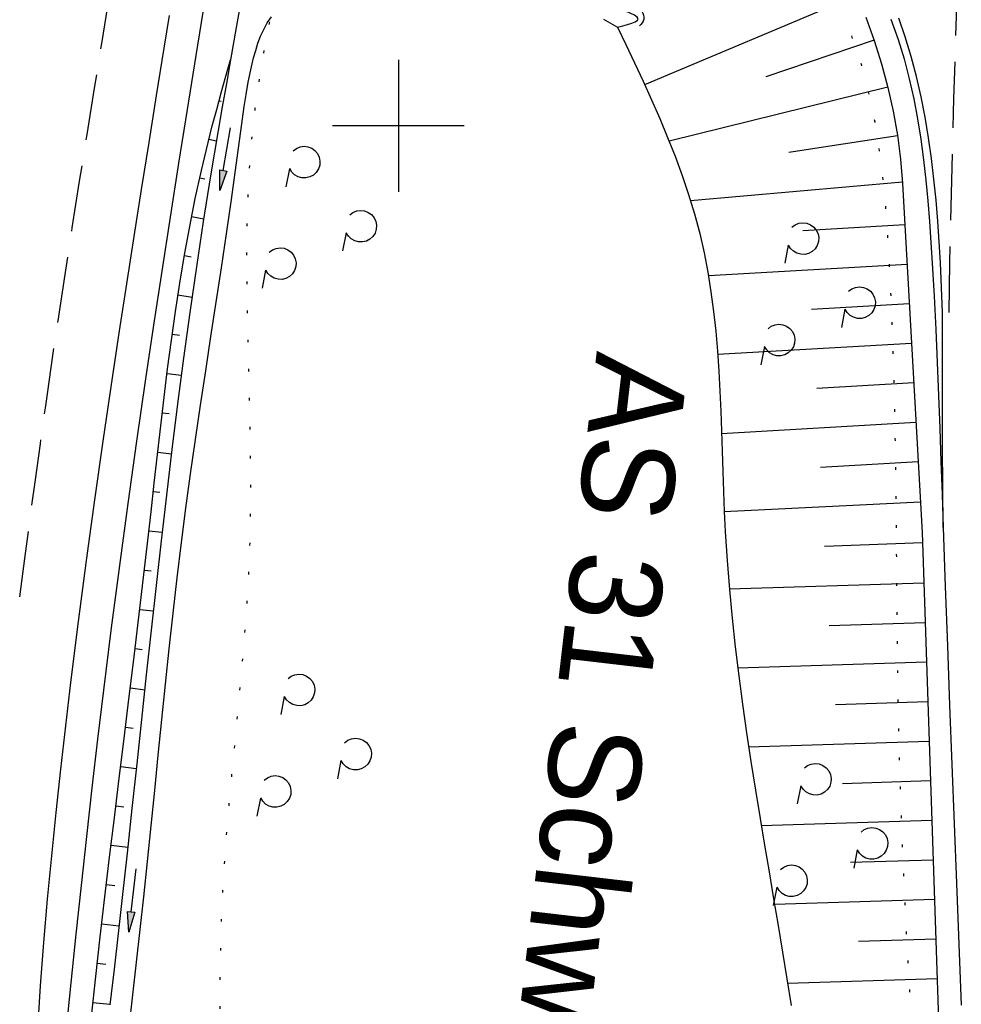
# Model space of a CAD drawing. Extents: x 510526 to 513920, y 467229 to 478797.
# Tile 141 of 256: x 510871 to 510943, y 472233 to 472308. Entities that reach past the tile are written whole.
import ezdxf

# ---------------------------------------------------------------- set-up
doc = ezdxf.new("R2010")
doc.units = 0
doc.header["$LTSCALE"] = 10
doc.header["$MEASUREMENT"] = 0
for name, pattern in [('AUSGEZOGEN', [0]), ('LT00', [0]), ('LT05', [0.7, 0.5, -0.2]), ('LT07', [0.22, 0.02, -0.2])]:
    doc.linetypes.add(name, pattern=pattern)
doc.layers.get('0').update_dxf_attribs({"linetype": 'LT00'})
for name, color, linetype in [('AS_TEXT', 152, 'Continuous'), ('GEHOELZ_SYMB', 252, 'Continuous'), ('PFEIL', 140, 'AUSGEZOGEN'), ('V94_AFBR_BAB', 250, 'LT00'), ('V94_BOESCH', 250, 'LT00'), ('V94_BOSCHUNG', 250, 'LT00'), ('V94_GEHOELZ', 250, 'LT07'), ('V94_GRABEN', 250, 'LT00'), ('V94_LD_MARK', 250, 'LT00'), ('V94_LG_MARK', 250, 'LT05'), ('V94_RASTER', 250, 'LT00'), ('V94_UK_DURCH', 182, 'LT00')]:
    doc.layers.add(name, color=color, linetype=linetype)
doc.styles.add('UNIR-O', font='unir_o.shx', dxfattribs={"height": 2.5})

# ---------------------------------------------------------------- blocks, each defined once
blk = doc.blocks.new('Pfreil3')
at = {"layer": 'PFEIL'}
blk.add_hatch(color=256, dxfattribs=at).paths.add_polyline_path([(-1.549, 0.273), (-1.549, -0.273), (0, 0)])
for p, q in [((-1.549, 0), (-4.831, 0)), ((-1.549, -0.273), (-1.549, 0.273)), ((-1.549, 0.273), (0, 0)), ((0, 0), (-1.549, -0.273))]:
    blk.add_line(p, q, dxfattribs=at)
blk = doc.blocks.new('SYMB1107')
at = {"color": 0, "linetype": 'ByBlock'}
for points in [[(-0.2, 0), (-0.196157, 0.039018), (-0.184776, 0.076537), (-0.166294, 0.111114), (-0.141421, 0.141421), (-0.111114, 0.166294), (-0.076537, 0.184776), (-0.039018, 0.196157), (0, 0.2)], [(0, 0.2), (0.039018, 0.196157), (0.076537, 0.184776), (0.111114, 0.166294), (0.141421, 0.141421), (0.166294, 0.111114), (0.184776, 0.076537), (0.196157, 0.039018), (0.2, 0)]]:
    blk.add_lwpolyline(points, dxfattribs=at)
blk = doc.blocks.new('GEHOELZ_SYMB')
at = {"layer": 'GEHOELZ_SYMB'}
blk.add_line((0, 0), (1.4, 0), dxfattribs=at)
blk.add_lwpolyline([(-1.388, 0.017), (-1.612, 0.221), (-1.778, 0.474), (-1.876, 0.761), (-1.898, 1.063), (-1.844, 1.361), (-1.718, 1.636), (-1.526, 1.87), (-1.282, 2.05), (-1, 2.162), (-0.7, 2.2), (-0.4, 2.162), (-0.118, 2.05), (0.126, 1.87), (0.318, 1.636), (0.444, 1.361), (0.498, 1.063), (0.476, 0.761), (0.378, 0.474), (0.212, 0.221), (-0.012, 0.017)], dxfattribs=at)

msp = doc.modelspace()

# ---------------------------------------------------------------- linework, layer by layer
at = {"layer": 'V94_AFBR_BAB'}
for points in [[(510874.805, 472231.333), (510875.184, 472235.03), (510875.571, 472238.729), (510875.966, 472242.427), (510876.372, 472246.126), (510876.789, 472249.824), (510877.22, 472253.52), (510877.665, 472257.215), (510878.258, 472261.941), (510878.875, 472266.664), (510879.516, 472271.383), (510880.178, 472276.098), (510880.86, 472280.811), (510881.467, 472284.9), (510882.086, 472288.988), (510882.717, 472293.074), (510883.358, 472297.159), (510884.007, 472301.242), (510884.664, 472305.325), (510885.07, 472307.822), (510885.48, 472310.319)], [(510937.348, 472308.085), (510937.89, 472306.553), (510938.343, 472305.071), (510938.736, 472303.571), (510939.076, 472302.055), (510939.366, 472300.525), (510939.613, 472298.983), (510939.822, 472297.431), (510939.997, 472295.871), (510940.145, 472294.306), (510940.271, 472292.737), (510940.379, 472291.167), (510940.475, 472289.597), (510940.615, 472287.079), (510940.74, 472284.567), (510940.852, 472282.061), (510940.955, 472279.558), (510941.049, 472277.058), (510941.139, 472274.559), (510941.225, 472272.062), (510941.31, 472269.563)], [(510941.31, 472269.563), (510941.467, 472265.076), (510941.628, 472260.585), (510941.794, 472256.09), (510941.963, 472251.593), (510942.136, 472247.096), (510942.312, 472242.598), (510942.495, 472237.979), (510942.68, 472233.36)]]:
    msp.add_lwpolyline(points, dxfattribs=at)
at = {"layer": 'V94_BOESCH'}
for points in [[(510935.444, 472308.228), (510936.073, 472306.474), (510936.631, 472304.701), (510937.113, 472302.912), (510937.517, 472301.108), (510937.839, 472299.292), (510938.076, 472297.465), (510938.225, 472295.63), (510939.709, 472269.186), (510942.02, 472200.564)], [(510916.614, 472307.481), (510917.239, 472306.171), (510917.899, 472304.777), (510918.551, 472303.376), (510919.191, 472301.967), (510919.812, 472300.55), (510920.41, 472299.124), (510920.978, 472297.689), (510921.511, 472296.245), (510922.003, 472294.79), (510922.449, 472293.324), (510922.844, 472291.846), (510923.177, 472290.382), (510923.461, 472288.907), (510923.698, 472287.423), (510923.895, 472285.931), (510924.056, 472284.43), (510924.187, 472282.924), (510924.291, 472281.412), (510924.374, 472279.895), (510924.442, 472278.375), (510924.498, 472276.853), (510924.548, 472275.329), (510924.597, 472273.804), (510924.649, 472272.28), (510924.71, 472270.758), (510924.784, 472269.239), (510924.922, 472267.044), (510925.096, 472264.855), (510925.302, 472262.673), (510925.539, 472260.496), (510925.802, 472258.322), (510926.089, 472256.152), (510926.397, 472253.985), (510926.723, 472251.819), (510927.064, 472249.654), (510927.418, 472247.488), (510927.756, 472245.465), (510928.1, 472243.441), (510928.444, 472241.417), (510928.787, 472239.392), (510929.124, 472237.367), (510929.453, 472235.342), (510929.769, 472233.317)], [(510876.721, 472232.482), (510877.051, 472235.508), (510877.393, 472238.533), (510877.746, 472241.556), (510878.104, 472244.554), (510878.468, 472247.551), (510878.836, 472250.549), (510879.205, 472253.548), (510879.574, 472256.548), (510879.941, 472259.55), (510880.302, 472262.554), (510880.657, 472265.56), (510881.002, 472268.569), (510881.245, 472270.74), (510881.486, 472272.912), (510881.729, 472275.084), (510881.977, 472277.255), (510882.234, 472279.424), (510882.504, 472281.591), (510882.79, 472283.755), (510883.097, 472285.914), (510883.427, 472288.069), (510883.786, 472290.217), (510884.176, 472292.359), (510884.601, 472294.494), (510885.065, 472296.62), (510885.571, 472298.737), (510885.894, 472299.994), (510886.23, 472301.248), (510886.576, 472302.499), (510886.928, 472303.75), (510887.284, 472304.999)]]:
    msp.add_lwpolyline(points, dxfattribs=at)
at = {"layer": 'V94_BOSCHUNG'}
for p, q in [((510934.776, 472309.89), (510918.671, 472303.114)), ((510936.068, 472306.488), (510927.852, 472303.724)), ((510887.224, 472304.789), (510887.246, 472304.783)), ((510937.111, 472302.922), (510920.522, 472298.846)), ((510886.409, 472301.9), (510886.565, 472301.858)), ((510937.848, 472299.229), (510929.591, 472297.982)), ((510885.636, 472298.995), (510886.204, 472298.853)), ((510884.94, 472296.068), (510885.325, 472295.982)), ((510938.219, 472295.722), (510922.15, 472294.323)), ((510884.323, 472293.123), (510885.239, 472292.938)), ((510938.401, 472292.495), (510930.653, 472292.044)), ((510883.777, 472290.163), (510884.283, 472290.071)), ((510938.569, 472289.499), (510923.509, 472288.623)), ((510883.29, 472287.192), (510884.357, 472287.02)), ((510938.737, 472286.504), (510931.333, 472286.073)), ((510882.853, 472284.214), (510883.398, 472284.136)), ((510938.905, 472283.509), (510924.207, 472282.654)), ((510882.458, 472281.233), (510883.545, 472281.093)), ((510939.073, 472280.514), (510931.729, 472280.086)), ((510882.094, 472278.252), (510882.628, 472278.187)), ((510939.241, 472277.518), (510924.504, 472276.661)), ((510881.75, 472275.268), (510882.792, 472275.148)), ((510939.409, 472274.523), (510932.005, 472274.092)), ((510881.416, 472272.284), (510881.925, 472272.228)), ((510939.581, 472271.462), (510924.711, 472270.729)), ((510881.085, 472269.302), (510882.086, 472269.193)), ((510939.735, 472268.4), (510932.303, 472268.1)), ((510880.745, 472266.325), (510881.246, 472266.267)), ((510939.839, 472265.336), (510925.095, 472264.871)), ((510880.396, 472263.349), (510881.415, 472263.224)), ((510939.94, 472262.338), (510932.663, 472262.108)), ((510880.04, 472260.37), (510880.565, 472260.306)), ((510940.041, 472259.339), (510925.731, 472258.888)), ((510879.678, 472257.392), (510880.768, 472257.259)), ((510940.141, 472256.341), (510933.133, 472256.12)), ((510879.312, 472254.414), (510879.88, 472254.345)), ((510940.242, 472253.343), (510926.557, 472252.911)), ((510878.945, 472251.437), (510880.129, 472251.292)), ((510940.343, 472250.344), (510933.682, 472250.134)), ((510878.579, 472248.459), (510879.193, 472248.384)), ((510940.444, 472247.346), (510927.509, 472246.938)), ((510878.216, 472245.481), (510879.483, 472245.327)), ((510940.545, 472244.348), (510934.279, 472244.15)), ((510877.858, 472242.502), (510878.506, 472242.424)), ((510940.646, 472241.349), (510928.521, 472240.967)), ((510877.507, 472239.519), (510878.817, 472239.368)), ((510940.747, 472238.351), (510934.885, 472238.166)), ((510877.166, 472236.535), (510877.821, 472236.463)), ((510940.848, 472235.353), (510929.508, 472234.995)), ((510876.836, 472233.549), (510878.134, 472233.415))]:
    msp.add_line(p, q, dxfattribs=at)
at = {"layer": 'V94_GEHOELZ', "linetype": 'LT07', "flags": 128}
msp.add_lwpolyline([(510927.973, 472179.473), (510929.173, 472179.445), (510930.372, 472179.496), (510931.565, 472179.627), (510932.746, 472179.837), (510933.911, 472180.124), (510935.055, 472180.488), (510936.172, 472180.927), (510937.257, 472181.439), (510938.306, 472182.022), (510939.315, 472182.672), (510939.747, 472185.987), (510940.098, 472189.311), (510940.367, 472192.642), (510940.554, 472195.979), (510940.66, 472199.32), (510940.683, 472202.662), (510940.624, 472206.004), (510940.484, 472209.344), (510940.261, 472212.679), (510940.018, 472216.011), (510939.777, 472219.342), (510939.541, 472222.673), (510939.311, 472226.004), (510939.09, 472229.333), (510938.881, 472232.661), (510938.684, 472235.987), (510938.504, 472239.312), (510938.341, 472242.635), (510938.198, 472245.955), (510938.077, 472249.272), (510937.98, 472252.587), (510937.922, 472255.233), (510937.877, 472257.878), (510937.842, 472260.522), (510937.815, 472263.168), (510937.792, 472265.814), (510937.769, 472268.463), (510937.744, 472271.115), (510937.713, 472273.77), (510937.673, 472276.431), (510937.62, 472279.097), (510937.552, 472281.77), (510937.465, 472284.45), (510937.355, 472287.138), (510937.22, 472289.835), (510937.132, 472291.338), (510937.031, 472292.841), (510936.91, 472294.342), (510936.767, 472295.838), (510936.594, 472297.326), (510936.388, 472298.805), (510936.145, 472300.271), (510935.857, 472301.722), (510935.522, 472303.154), (510935.134, 472304.566), (510934.688, 472305.955), (510934.18, 472307.319), (510933.639, 472308.581), (510933.042, 472309.82), (510932.394, 472311.038), (510931.701, 472312.237), (510930.966, 472313.418), (510930.194, 472314.585), (510929.39, 472315.738), (510928.559, 472316.88), (510927.706, 472318.014), (510926.834, 472319.141), (510925.95, 472320.263), (510925.058, 472321.382), (510924.178, 472322.477), (510923.294, 472323.567), (510922.402, 472324.647), (510921.502, 472325.713), (510920.59, 472326.761), (510919.667, 472327.785), (510918.728, 472328.782), (510917.774, 472329.747), (510916.802, 472330.675), (510915.809, 472331.562), (510914.796, 472332.404), (510913.923, 472333.075), (510913.028, 472333.712), (510912.106, 472334.316), (510911.15, 472334.889), (510910.155, 472335.433), (510909.115, 472335.949), (510908.026, 472336.439), (510906.88, 472336.904), (510905.674, 472337.345), (510904.875, 472337.613), (510904.058, 472337.865), (510903.23, 472338.095), (510902.4, 472338.296), (510901.575, 472338.462), (510900.765, 472338.586), (510899.976, 472338.662), (510899.219, 472338.682), (510898.499, 472338.641), (510897.827, 472338.531), (510897.209, 472338.346), (510896.655, 472338.08), (510896.172, 472337.725), (510895.792, 472337.314), (510895.474, 472336.829), (510895.211, 472336.278), (510894.997, 472335.67), (510894.823, 472335.014), (510894.684, 472334.316), (510894.573, 472333.586), (510894.483, 472332.832), (510894.407, 472332.061), (510894.339, 472331.282), (510894.271, 472330.504), (510894.086, 472328.651), (510893.868, 472326.843), (510893.622, 472325.076), (510893.351, 472323.349), (510893.06, 472321.656), (510892.752, 472319.995), (510892.431, 472318.362), (510892.101, 472316.755), (510891.765, 472315.169), (510891.428, 472313.601), (510891.093, 472312.048), (510890.763, 472310.507), (510890.444, 472308.975), (510890.137, 472307.447), (510889.848, 472305.921), (510889.58, 472304.392), (510889.337, 472302.859), (510889.123, 472301.318), (510888.941, 472299.764), (510888.779, 472298.003), (510888.657, 472296.225), (510888.573, 472294.43), (510888.52, 472292.621), (510888.495, 472290.799), (510888.494, 472288.965), (510888.511, 472287.12), (510888.542, 472285.267), (510888.584, 472283.407), (510888.63, 472281.54), (510888.678, 472279.67), (510888.721, 472277.796), (510888.757, 472275.922), (510888.78, 472274.047), (510888.786, 472272.174), (510888.77, 472270.304), (510888.728, 472268.438), (510888.651, 472266.446), (510888.543, 472264.461), (510888.41, 472262.481), (510888.257, 472260.507), (510888.086, 472258.536), (510887.905, 472256.57), (510887.717, 472254.606), (510887.527, 472252.645), (510887.339, 472250.685), (510887.159, 472248.727), (510886.991, 472246.769), (510886.84, 472244.811), (510886.711, 472242.851), (510886.608, 472240.891), (510886.532, 472238.839), (510886.487, 472236.785), (510886.468, 472234.729), (510886.473, 472232.671), (510886.497, 472230.611), (510886.538, 472228.549), (510886.591, 472226.485), (510886.653, 472224.42), (510886.721, 472222.353), (510886.79, 472220.285), (510886.858, 472218.215), (510886.921, 472216.144), (510886.975, 472214.072), (510887.009, 472212.508), (510887.042, 472210.944), (510887.081, 472209.38), (510887.13, 472207.819), (510887.197, 472206.259), (510887.288, 472204.702), (510887.408, 472203.149), (510887.564, 472201.601), (510887.761, 472200.057), (510888.007, 472198.518), (510888.307, 472196.987), (510888.667, 472195.462), (510889.093, 472193.945), (510889.591, 472192.436), (510890.168, 472190.937), (510890.541, 472190.074), (510890.944, 472189.221), (510891.38, 472188.387), (510891.85, 472187.577), (510892.357, 472186.801), (510892.903, 472186.065), (510893.49, 472185.376), (510894.119, 472184.742), (510894.794, 472184.171), (510895.515, 472183.669), (510896.246, 472183.26), (510897.016, 472182.913), (510897.818, 472182.62), (510898.646, 472182.373), (510899.495, 472182.165), (510900.357, 472181.987), (510901.227, 472181.831), (510902.099, 472181.69), (510903.837, 472181.429), (510905.56, 472181.193), (510907.273, 472180.98), (510908.978, 472180.787), (510910.679, 472180.613), (510912.379, 472180.455), (510914.081, 472180.312), (510916.381, 472180.138), (510918.689, 472179.983), (510921.004, 472179.842), (510923.324, 472179.713), (510925.648, 472179.591), (510927.973, 472179.473)], close=True, dxfattribs=at)
at = {"layer": 'V94_GRABEN'}
for points in [[(510888.123, 472309.881), (510887.707, 472307.44), (510887.284, 472304.999), (510886.968, 472303.213), (510886.652, 472301.427), (510886.339, 472299.64), (510885.76, 472296.2), (510885.21, 472292.754), (510884.688, 472289.305), (510884.191, 472285.852), (510883.718, 472282.394), (510883.265, 472278.934), (510882.831, 472275.47), (510882.413, 472272.004), (510882.01, 472268.535), (510881.629, 472265.154), (510881.256, 472261.773), (510880.89, 472258.391), (510880.527, 472255.009), (510880.165, 472251.629), (510879.801, 472248.252), (510879.434, 472244.877), (510879.059, 472241.507), (510878.751, 472238.792), (510878.44, 472236.078), (510878.128, 472233.364)], [(510916.614, 472307.481), (510917.009, 472307.579), (510917.38, 472307.678), (510917.705, 472307.78), (510917.962, 472307.886), (510918.127, 472307.998), (510918.177, 472308.117), (510918.097, 472308.244), (510917.906, 472308.379), (510917.631, 472308.519), (510917.301, 472308.662), (510916.943, 472308.807)], [(510879.596, 472231.658), (510879.875, 472234.134), (510880.156, 472236.61), (510880.433, 472239.086), (510880.703, 472241.563), (510880.985, 472244.246), (510881.259, 472246.931), (510881.528, 472249.617), (510881.794, 472252.304), (510882.063, 472254.99), (510882.336, 472257.677), (510882.619, 472260.364), (510882.913, 472263.049), (510883.222, 472265.734), (510883.551, 472268.417), (510883.891, 472271.024), (510884.248, 472273.629), (510884.62, 472276.233), (510885.004, 472278.835), (510885.394, 472281.435), (510885.79, 472284.034), (510886.186, 472286.632), (510886.58, 472289.228), (510886.968, 472291.822), (510887.347, 472294.415), (510887.713, 472297.007), (510888.064, 472299.597), (510888.187, 472300.526), (510888.314, 472301.454), (510888.455, 472302.382), (510888.615, 472303.309), (510888.803, 472304.237), (510889.026, 472305.163), (510889.18, 472305.715), (510889.354, 472306.26), (510889.555, 472306.793), (510889.788, 472307.307), (510890.058, 472307.796), (510890.37, 472308.254)], [(510915.559, 472308.095), (510916.614, 472307.481)]]:
    msp.add_lwpolyline(points, dxfattribs=at)
at = {"layer": 'V94_LD_MARK'}
msp.add_lwpolyline([(510882.611, 472308.369), (510882.211, 472305.877), (510881.639, 472302.308), (510881.067, 472298.74), (510880.499, 472295.171), (510879.936, 472291.602), (510879.378, 472288.032), (510878.83, 472284.461), (510878.291, 472280.888), (510877.614, 472276.276), (510876.958, 472271.661), (510876.326, 472267.042), (510875.72, 472262.42), (510875.141, 472257.793), (510874.75, 472254.515), (510874.375, 472251.235), (510874.021, 472247.953), (510873.689, 472244.669), (510873.381, 472241.383), (510873.1, 472238.095), (510872.849, 472234.804), (510872.629, 472231.512)], dxfattribs=at)
msp.add_lwpolyline([(510941.31, 472269.563, -0.003823), (510941.255, 472285.86), (510941.205, 472287.112), (510941.151, 472288.366), (510941.091, 472289.621), (510941.002, 472291.201), (510940.894, 472292.783), (510940.763, 472294.365), (510940.605, 472295.944), (510940.417, 472297.519), (510940.195, 472299.088), (510939.934, 472300.647), (510939.631, 472302.195), (510939.283, 472303.729), (510938.885, 472305.248), (510938.433, 472306.748), (510937.949, 472308.165)], format="xyb", dxfattribs=at)
at = {"layer": 'V94_LG_MARK', "flags": 128}
for points in [[(510871.288, 472264.3), (510871.675, 472267.197), (510872.064, 472270.095), (510872.456, 472272.991), (510872.854, 472275.887), (510873.259, 472278.782), (510873.673, 472281.675), (510874.193, 472285.209), (510874.727, 472288.741), (510875.273, 472292.272), (510875.829, 472295.801), (510876.393, 472299.329), (510876.962, 472302.856), (510877.535, 472306.383), (510877.948, 472308.914), (510878.363, 472311.445), (510878.786, 472313.974), (510879.216, 472316.502), (510879.659, 472319.028), (510880.116, 472321.55), (510880.59, 472324.07), (510881.083, 472326.586), (510881.599, 472329.097), (510890.508, 472371.42), (510891.034, 472373.859), (510891.581, 472376.293), (510892.147, 472378.723), (510892.73, 472381.149), (510893.327, 472383.572), (510893.935, 472385.993), (510894.552, 472388.411), (510895.176, 472390.827), (510895.803, 472393.243), (510896.432, 472395.658), (510897.039, 472397.992), (510897.647, 472400.325), (510898.259, 472402.658), (510898.876, 472404.989), (510899.895, 472408.775), (510900.933, 472412.556), (510901.988, 472416.332), (510903.058, 472420.104), (510904.14, 472423.873), (510905.233, 472427.639), (510906.408, 472431.649), (510907.595, 472435.655), (510908.794, 472439.657), (510910.009, 472443.655), (510911.239, 472447.648), (510912.488, 472451.635), (510913.862, 472455.948), (510915.258, 472460.253), (510916.675, 472464.552), (510918.111, 472468.845), (510919.566, 472473.131), (510920.214, 472475.023), (510920.865, 472476.914), (510921.516, 472478.804)], [(510941.752, 472285.854), (510941.782, 472287.743), (510941.814, 472289.631), (510941.876, 472292.744), (510941.95, 472295.856), (510942.032, 472298.968), (510942.122, 472302.08), (510942.217, 472305.192), (510942.315, 472308.303), (510942.416, 472311.415)]]:
    msp.add_lwpolyline(points, dxfattribs=at)
at = {"layer": 'V94_RASTER'}
for p, q in [((510900, 472305), (510900, 472295)), ((510904.999, 472300), (510895, 472300))]:
    msp.add_line(p, q, dxfattribs=at)

# ---------------------------------------------------------------- block references
at = {"layer": 'GEHOELZ_SYMB'}
for p, rotation in [((510891.74, 472296.748), 259.0065000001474), ((510896.033, 472291.89), 259.0065000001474), ((510929.56, 472290.953), 259.0065000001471), ((510889.93, 472289.056), 259.0065000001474), ((510933.853, 472286.095), 259.0065000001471), ((510927.75, 472283.261), 259.0065000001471), ((510891.35, 472256.741), 259.0065000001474), ((510895.644, 472251.883), 259.0065000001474), ((510930.501, 472249.971), 259.0065000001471), ((510889.541, 472249.049), 259.0065000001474), ((510934.794, 472245.113), 259.0065000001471), ((510928.692, 472242.279), 259.0065000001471)]:
    msp.add_blockref('GEHOELZ_SYMB', p, dxfattribs=dict(at, rotation=rotation))
at = {"layer": 'PFEIL'}
for p, rotation in [((510886.473, 472295.085), 260.5331740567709), ((510879.568, 472238.878), 263.4149089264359)]:
    msp.add_blockref('Pfreil3', p, dxfattribs=dict(at, rotation=rotation))
at = {"layer": 'V94_UK_DURCH', "xscale": 3.999999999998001, "yscale": 3.999999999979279, "zscale": 4, "rotation": 305.3743223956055}
msp.add_blockref('SYMB1107', (510917.81, 472308.219), dxfattribs=at)

# ---------------------------------------------------------------- texts
at = {"layer": 'AS_TEXT', "style": 'UNIR-O'}
msp.add_text('AS 31 Schwarzenfeld', height=7, rotation=263.3409, dxfattribs=at).set_placement((510915.048, 472282.971))

doc.saveas('drawing.dxf')
